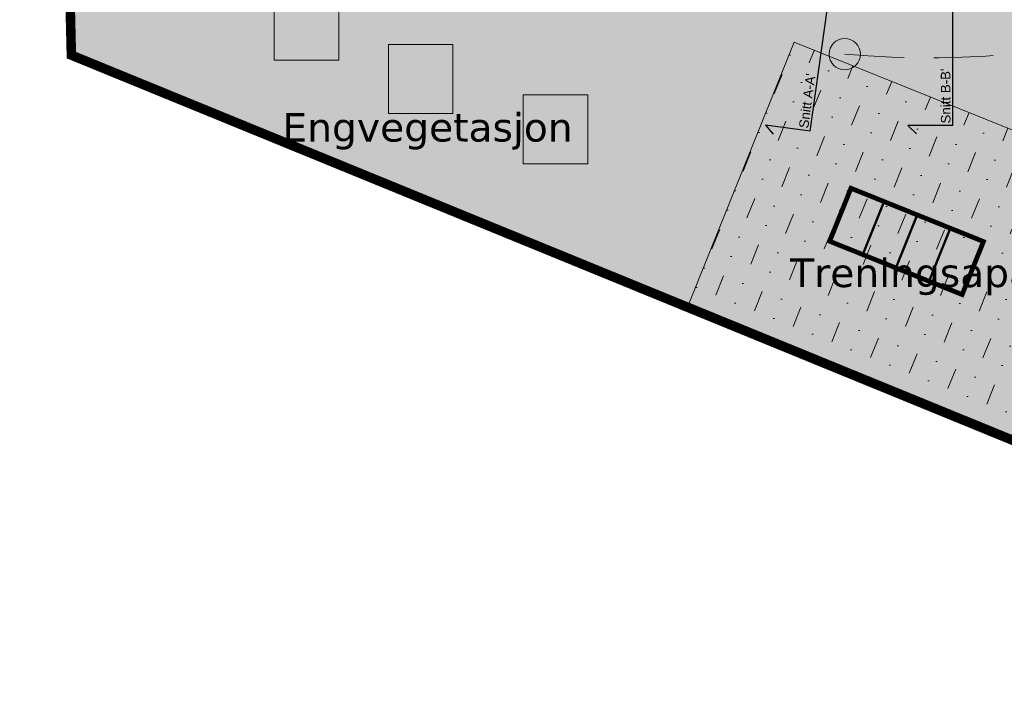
# Model space of a CAD drawing. Header units: metres. Extents: x 470877 to 470966, y 6514611 to 6514728.
# Tile 1 of 256: x 470877 to 470898, y 6514619 to 6514633. Entities that reach past the tile are written whole.
import ezdxf

# ---------------------------------------------------------------- set-up
doc = ezdxf.new("R2010")
doc.units = ezdxf.units.M
doc.linetypes.add('DASHED', pattern=[19.05, 12.7, -6.35])
doc.linetypes.add('DASHED2', pattern=[0.375, 0.25, -0.125])
doc.layers.add('A-L_snitt', color=4, linetype='Continuous')
doc.layers.add('A-L_tekst høyder', color=4, linetype='Continuous')
doc.layers.add('L 771-Gressarealer', color=7, linetype='Continuous', lineweight=9, true_color=0xe1e1ad)
doc.layers.add('LA DIV-Grense_delområde', color=7, linetype='DASHED', lineweight=9, true_color=0x007f00)
for name, color, linetype, lineweight in [('LA TEK', 7, 'Continuous', 9), ('LA TER-Ny kote 1m', 95, 'Continuous', 13), ('LA UTS-Benk', 125, 'Continuous', 9), ('LA UTS-Idrett', 125, 'Continuous', 9), ('LA VEG-Staude', 233, 'Continuous', 9), ('LA VOP-H fallunderlag', 145, 'Continuous', 9)]:
    doc.layers.add(name, color=color, linetype=linetype, lineweight=lineweight)
doc.styles.add('Arealtekst', font='arial.ttf')
doc.styles.add('Verdana', font='verdana.ttf')

msp = doc.modelspace()

# ---------------------------------------------------------------- hatches: boundary and pattern name
at = {"layer": 'L 771-Gressarealer'}
h = msp.add_hatch(color=256, dxfattribs=at)
edge = h.paths.add_edge_path()
edge.add_line((470884.745, 6514673.478), (470885.269, 6514664.869))
edge.add_line((470885.269, 6514664.869), (470885.438, 6514661.664))
edge.add_arc((470668.033, 6514651.837), 217.627, 0.1029, 2.58795, ccw=False)
edge.add_arc((470897.349, 6514652.007), 11.692, 178.9172, 222.2676)
edge.add_line((470888.697, 6514644.144), (470888.236, 6514643.682))
edge.add_arc((470897.422, 6514652.09), 12.453, 222.4701, 230.5635)
edge.add_line((470889.511, 6514642.473), (470888.942, 6514641.779))
edge.add_arc((470896.555, 6514650.887), 11.87, 230.1061, 238.5676)
edge.add_line((470890.365, 6514640.758), (470889.89, 6514639.993))
edge.add_arc((470897.302, 6514651.94), 14.06, 238.1817, 245.3503)
edge.add_line((470891.438, 6514639.161), (470891.063, 6514638.345))
edge.add_arc((470897.409, 6514652.092), 15.14, 245.223, 251.8689)
edge.add_line((470892.697, 6514637.703), (470892.419, 6514636.847))
edge.add_arc((470897.292, 6514651.834), 15.759, 251.9866, 258.3061)
edge.add_line((470894.098, 6514636.402), (470893.913, 6514635.522))
edge.add_arc((470897.063, 6514650.217), 15.029, 257.9016, 264.9742)
edge.add_line((470895.747, 6514635.246), (470895.681, 6514634.644))
edge.add_arc((470897.321, 6514653.039), 18.468, 264.9066, 274.4555)
edge.add_line((470898.755, 6514634.627), (470898.898, 6514633.43))
edge.add_arc((470897.349, 6514652.007), 18.642, 274.7653, 282.9449)
edge.add_line((470901.525, 6514633.84), (470902.017, 6514633.95))
edge.add_line((470902.017, 6514633.95), (470901.689, 6514635.413))
edge.add_line((470901.689, 6514635.413), (470901.674, 6514635.477))
edge.add_line((470901.674, 6514635.477), (470901.337, 6514635.397))
edge.add_line((470901.337, 6514635.397), (470901.28, 6514635.641))
edge.add_arc((470904.817, 6514621.474), 14.601, 85.4073, 104.0202, ccw=False)
edge.add_arc((470907.719, 6514653.797), 17.852, 264.4293, 283.2707)
edge.add_line((470911.817, 6514636.421), (470911.612, 6514637.296))
edge.add_arc((470907.717, 6514653.846), 17.002, 283.2417, 288.511)
edge.add_line((470913.115, 6514637.723), (470912.829, 6514638.576))
edge.add_arc((470907.666, 6514653.972), 16.238, 288.5372, 293.3864)
edge.add_line((470914.112, 6514639.068), (470913.755, 6514639.893))
edge.add_arc((470907.71, 6514653.868), 15.226, 293.392, 298.7618)
edge.add_line((470915.036, 6514640.52), (470914.603, 6514641.309))
edge.add_arc((470907.685, 6514653.898), 14.365, 298.7913, 304.7391)
edge.add_line((470915.87, 6514642.094), (470915.359, 6514642.831))
edge.add_arc((470906.087, 6514655.882), 16.009, 305.3917, 311.0584)
edge.add_line((470916.602, 6514643.811), (470916.171, 6514644.297))
edge.add_arc((470907.722, 6514653.845), 12.749, 311.5074, 365.0731)
edge.add_line((470920.421, 6514654.972), (470919.956, 6514660.554))
edge.add_arc((470929.744, 6514661.667), 9.851, 145.7693, 186.4867, ccw=False)
edge.add_line((470921.599, 6514667.208), (470937.126, 6514688.02))
edge.add_arc((470944.526, 6514682.296), 9.356, 95.2613, 142.2783, ccw=False)
edge.add_arc((470942.151, 6514703.688), 12.171, 277.1596, 354.5241)
edge.add_line((470954.267, 6514702.527), (470954.017, 6514702.54))
edge.add_line((470954.017, 6514702.54), (470954.068, 6514710.691))
edge.add_line((470954.068, 6514710.691), (470965.433, 6514710.565))
edge.add_line((470965.433, 6514710.565), (470933.57, 6514668.44))
edge.add_line((470933.57, 6514668.44), (470932.921, 6514665.513))
edge.add_line((470932.921, 6514665.513), (470930.983, 6514657.851))
edge.add_line((470930.983, 6514657.851), (470929, 6514649.641))
edge.add_line((470929, 6514649.641), (470923.035, 6514634.182))
edge.add_line((470923.035, 6514634.182), (470920.012, 6514630.682))
edge.add_line((470920.012, 6514630.682), (470912.632, 6514619.851))
edge.add_line((470912.632, 6514619.851), (470910.907, 6514618.891))
edge.add_line((470910.907, 6514618.891), (470878.57, 6514632.121))
edge.add_line((470878.57, 6514632.121), (470877.585, 6514672.863))
edge.add_line((470877.585, 6514672.863), (470880.229, 6514682.09))
edge.add_line((470880.229, 6514682.09), (470884.219, 6514682.108))
edge.add_line((470884.219, 6514682.108), (470884.745, 6514673.478))
at = {"layer": 'LA UTS-Benk', "true_color": 0xb6a581}
for points in [[(470884.185, 6514632.014), (470884.185, 6514633.465), (470882.829, 6514633.465), (470882.829, 6514632.014)], [(470884.185, 6514632.014), (470884.185, 6514633.465), (470882.829, 6514633.465), (470882.829, 6514632.014)], [(470886.585, 6514630.893), (470886.585, 6514632.344), (470885.229, 6514632.344), (470885.229, 6514630.893)], [(470886.585, 6514630.893), (470886.585, 6514632.344), (470885.229, 6514632.344), (470885.229, 6514630.893)], [(470889.417, 6514629.836), (470889.417, 6514631.287), (470888.061, 6514631.287), (470888.061, 6514629.836)], [(470889.417, 6514629.836), (470889.417, 6514631.287), (470888.061, 6514631.287), (470888.061, 6514629.836)]]:
    msp.add_hatch(color=33, dxfattribs=at).paths.add_polyline_path(points)
at = {"layer": 'LA VEG-Staude', "true_color": 0xc57bd1}
h = msp.add_hatch(dxfattribs=at)
h.set_pattern_fill('GOST_GLASS', color=213, scale=0.04, style=0)
h.set_pattern_definition([(45, (0, 0), (0.3394112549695, 0), [0.2, -0.28]), (45, (0.08485, 0), (0.3394112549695, 0), [0.08, -0.4]), (45, (0, 0.08485), (0.3394112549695, 0), [0.08, -0.4])])
edge = h.paths.add_edge_path()
edge.add_line((470878.078, 6514652.492), (470878.534, 6514633.628))
edge.add_line((470878.534, 6514633.628), (470891.463, 6514628.173))
edge.add_arc((470891.329, 6514628.703), 0.546, 284.1973, 392.4672)
edge.add_arc((470889.997, 6514627.704), 2.209, 35.7819, 105.2413)
edge.add_line((470889.417, 6514629.836), (470888.061, 6514629.836))
edge.add_line((470888.061, 6514629.836), (470888.061, 6514631.287))
edge.add_arc((470887.095, 6514631.944), 1.168, 244.0922, 325.772, ccw=False)
edge.add_line((470886.585, 6514630.893), (470885.229, 6514630.893))
edge.add_line((470885.229, 6514630.893), (470885.229, 6514631.451))
edge.add_arc((470884.485, 6514631.322), 0.755, 9.8085, 113.4481)
edge.add_line((470884.185, 6514632.014), (470882.829, 6514632.014))
edge.add_line((470882.829, 6514632.014), (470882.829, 6514632.74))
edge.add_arc((470878.45, 6514623.336), 10.373, 65.0289, 85.4033)
edge.add_arc((470881.577, 6514635.291), 2.807, 151.2128, 215.1217, ccw=False)
edge.add_arc((470878.321, 6514637.155), 0.947, 327.2296, 400.9804)
edge.add_arc((470880.553, 6514638.935), 1.91, 118.2124, 217.3638, ccw=False)
edge.add_arc((470878.499, 6514642.251), 1.999, 305.1771, 401.6902)
edge.add_arc((470887.34, 6514647.14), 8.165, 160.2937, 205.8458, ccw=False)
edge.add_arc((470878.107, 6514650.733), 1.759, 331.4822, 450.9698)
at = {"layer": 'LA VOP-H fallunderlag'}
h = msp.add_hatch(dxfattribs=at)
h.set_pattern_fill('MUDST', color=256, scale=0.069, angle=68.0874, style=0)
h.set_pattern_definition([(68.087432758, (6338960.71587, 3645186.5717), (-0.079468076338, 0.976504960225), [0.43815, -0.43815, 0, -0.43815, 0, -0.43815])])
h.paths.add_polyline_path([(470891.514, 6514626.826), (470898.472, 6514624.027), (470900.711, 6514629.594), (470893.753, 6514632.392)])

# ---------------------------------------------------------------- linework, layer by layer
at = {"layer": 'A-L_snitt', "linetype": 'Continuous'}
for points in [[(470897.082, 6514630.641), (470897.082, 6514641.466)], [(470894.086, 6514630.523), (470895.593, 6514641.242)], [(470894.086, 6514630.523), (470893.152, 6514630.654), (470893.309, 6514630.46)], [(470897.082, 6514630.641), (470896.138, 6514630.641), (470896.321, 6514630.471)]]:
    msp.add_lwpolyline(points, dxfattribs=at)
at = {"layer": 'LA DIV-Grense_delområde', "ltscale": 0.2}
msp.add_lwpolyline([(470965.433, 6514710.565, 0.2, 0.2, 0), (470933.57, 6514668.44, 0.2, 0.2, 0), (470932.921, 6514665.513, 0.2, 0.2, 0), (470931.415, 6514659.645, 0.2, 0.2, 0), (470928.999, 6514649.641, 0.2, 0.2, 0), (470925.243, 6514640.291, 0.2, 0.2, 0), (470923.034, 6514634.183, 0.2, 0.2, 0), (470920.011, 6514630.682, 0.2, 0.2, 0), (470912.631, 6514619.852, 0.2, 0.2, 0), (470910.907, 6514618.892, 0.2, 0.2, 0), (470878.57, 6514632.122, 0.2, 0.2, 0), (470877.585, 6514672.864, 0.2, 0.2, 0), (470880.229, 6514682.09, 0.2, 0.2, 0), (470880.18, 6514692.87, 0.2, 0.2, 0)], format="xyseb", dxfattribs=at)
at = {"layer": 'LA TER-Ny kote 1m', "linetype": 'DASHED2', "ltscale": 5, "flags": 128}
msp.add_lwpolyline([(470894.813, 6514632.142, 0.100111), (470902.619, 6514633.015, -0.066328), (470909.125, 6514633.743, 0.362722), (470927.782, 6514651.716, -0.105119), (470930.563, 6514658.617, -0.079699)], format="xyb", dxfattribs=at)
at = {"layer": 'LA TER-Ny kote 1m'}
msp.add_circle((470894.813, 6514632.142), 0.329, dxfattribs=at)
at = {"layer": 'LA UTS-Benk'}
for points in [[(470884.185, 6514633.465), (470884.185, 6514632.014), (470882.829, 6514632.014), (470882.829, 6514633.465), (470884.185, 6514633.465)], [(470886.585, 6514632.344), (470886.585, 6514630.893), (470885.229, 6514630.893), (470885.229, 6514632.344), (470886.585, 6514632.344)], [(470889.417, 6514631.287), (470889.417, 6514629.836), (470888.061, 6514629.836), (470888.061, 6514631.287), (470889.417, 6514631.287)]]:
    msp.add_lwpolyline(points, dxfattribs=at)
at = {"layer": 'LA UTS-Idrett', "const_width": 0.1}
msp.add_lwpolyline([(470894.497, 6514628.213), (470897.28, 6514627.093), (470897.728, 6514628.207), (470894.944, 6514629.326)], close=True, dxfattribs=at)
at = {"layer": 'LA UTS-Idrett', "const_width": 0.05}
for points in [[(470895.192, 6514627.933), (470895.64, 6514629.046)], [(470896.336, 6514628.766), (470895.888, 6514627.653)], [(470896.584, 6514627.373), (470897.032, 6514628.486)]]:
    msp.add_lwpolyline(points, dxfattribs=at)
at = {"layer": 'LA VOP-H fallunderlag'}
msp.add_lwpolyline([(470891.514, 6514626.826), (470898.472, 6514624.027), (470900.711, 6514629.594), (470893.753, 6514632.392)], close=True, dxfattribs=at)

# ---------------------------------------------------------------- texts
at = {"layer": 'A-L_tekst høyder', "linetype": 'Continuous', "char_height": 0.2, "attachment_point": 1, "style": 'Arealtekst'}
for s, insert, rotation in [("Snitt B-B'", (470896.835, 6514630.686), 90.1979), ("Snitt A-A'", (470893.848, 6514630.602), 82.1979)]:
    msp.add_mtext_dynamic_manual_height_columns(s, width=1.68221, gutter_width=722.901, heights=[0], dxfattribs=dict(at, insert=insert, rotation=rotation))
at = {"layer": 'LA TEK', "style": 'Verdana'}
for s, p in [('Engvegetasjon', (470883.003, 6514630.308)), ('Treningsaparat', (470893.668, 6514627.251, 200.107))]:
    msp.add_text(s, height=0.6, dxfattribs=at).set_placement(p)

doc.saveas('drawing.dxf')
